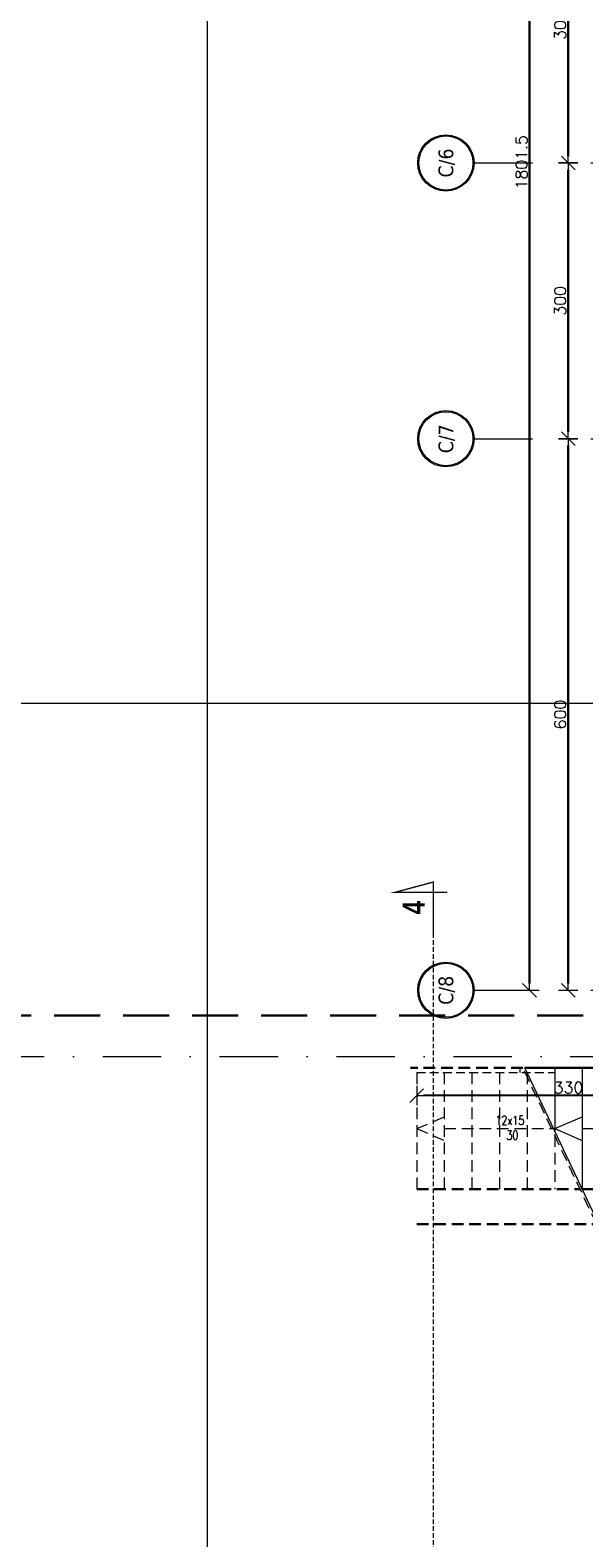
# Model space of a CAD drawing. Header units: millimetres. Extents: x 28291 to 177760, y -399809 to -170937.
# Tile 114 of 256: x 51087 to 51689, y -198023 to -196383. Entities that reach past the tile are written whole.
import ezdxf
from ezdxf.enums import TextEntityAlignment as Align

# ---------------------------------------------------------------- set-up
doc = ezdxf.new("R2010")
doc.units = ezdxf.units.MM
for name, pattern in [('6279-A-FP00$0$DASHED', [0.75, 0.5, -0.25]), ('CARKOVANA', [7.5, 5, -2.5]), ('DASHDOT', [25.4, 12.7, -6.35, 0, -6.35]), ('HIDDEN', [9.525, 6.35, -3.175]), ('HIDDEN2', [4.7625, 3.175, -1.5875])]:
    doc.linetypes.add(name, pattern=pattern)
doc.layers.get('0').update_dxf_attribs({"lineweight": 0})
for name, color, linetype, lineweight in [('!! 0_ Istn-sciany', 3, 'Continuous', 30), ('!! 0_ Istn-widok', 1, 'Continuous', 15), ('!! 0_ Opis', 8, 'Continuous', 13), ('!! 0_Istn-cienka', 4, 'Continuous', 9), ('!! wymiary osi', 250, 'Continuous', 9), ('0-osie-liniA', 14, 'DASHDOT', 5), ('0-osie-tx', 66, 'Continuous', 9)]:
    doc.layers.add(name, color=color, linetype=linetype, lineweight=lineweight)
doc.layers.add('!! 0_ramki', color=66, linetype='Continuous', lineweight=9, plot=False)
doc.layers.add('!! 1_Wyburzenia', color=252, linetype='CARKOVANA', lineweight=13, true_color=0x696969)
doc.styles.add('SIMPLEX', font='simplex.shx', dxfattribs={"width": 0.77})
doc.styles.add('STYLE7', font='ARIALNB.TTF')
doc.styles.add('TAHOMA', font='tahoma.ttf')
doc.styles.add('TXT', font='simplex.shx')
doc.dimstyles.new('DIM50', dxfattribs={"dimscale": 5, "dimtxt": 2.5, "dimasz": 1.5, "dimexe": 0, "dimexo": 0, "dimgap": 0.5, "dimtad": 1, "dimdec": 4, "dimrnd": 0.5, "dimdsep": 46, "dimtxsty": 'TXT', "dimblk1": 'TICK1', "dimblk2": 'TICK1', "dimsah": 1, "dimcen": 0, "dimse1": 1, "dimse2": 1, "dimclrd": 1, "dimclre": 7, "dimclrt": 9, "dimadec": 0, "dimazin": 0, "dimtfac": 1, "dimtdec": 4, "dimtmove": 2, "dimatfit": 3, "dimldrblk": 'TICK1', "dimfxl": 1, "dimtolj": 1, "dimarcsym": 0})

# ---------------------------------------------------------------- blocks, each defined once
blk = doc.blocks.new('*U80')
h = blk.add_hatch(color=256)
edge = h.paths.add_edge_path()
edge.add_arc((0, 0), 30.6, 0, 360)
edge = h.paths.add_edge_path(flags=17)
edge.add_arc((0, 0), 29.4, 0, 360)
for radius in [30.6, 29.4]:
    blk.add_circle((0, 0), radius)
at = {"style": 'TAHOMA', "flags": 8}
blk.add_attdef('ANSICHTSNUMMER', text='', height=16, dxfattribs=at).set_placement((0, 0), align=Align.MIDDLE_CENTER)
blk = doc.blocks.new('TICK1')
at = {"color": 2}
blk.add_line((-1, -1), (1, 1), dxfattribs=at)
at = {"color": 0}
for p, q in [((0, 0), (-1, 0)), ((0, -1.4), (0, 1.4))]:
    blk.add_line(p, q, dxfattribs=at)
blk = doc.blocks.new('*D3739')
at = {"layer": '!! wymiary osi', "color": 1, "lineweight": -2, "transparency": 16777216}
blk.add_line((51630.4, -197482.6), (51630.4, -195696.1), dxfattribs=at)
at = {"layer": 'DEFPOINTS', "color": 0, "transparency": 16777216}
for p in [(51630.4, -195688.6), (51851.7, -195688.6), (51851.7, -197490.1)]:
    blk.add_point(p, dxfattribs=at)
at = {"layer": '!! wymiary osi', "color": 1, "lineweight": -2, "transparency": 16777216, "xscale": 7.5, "yscale": 7.5, "zscale": 7.5}
for p, rotation in [((51630.4, -195688.6), 90), ((51630.4, -197490.1), 270)]:
    blk.add_blockref('TICK1', p, dxfattribs=dict(at, rotation=rotation))
at = {"layer": '!! wymiary osi', "color": 9, "transparency": 16777216, "insert": (51621.7, -196589.3), "char_height": 12.5, "attachment_point": 5, "rotation": 90, "style": 'TXT'}
blk.add_mtext('\\A1;1801.5', dxfattribs=at)
blk = doc.blocks.new('*D3740')
at = {"layer": '!! wymiary osi', "color": 1, "lineweight": -2, "transparency": 16777216}
blk.add_line((51672.5, -197482.6), (51672.5, -196897.6), dxfattribs=at)
at = {"layer": 'DEFPOINTS', "color": 0, "transparency": 16777216}
for p in [(51630.4, -196890.1), (51672.5, -196890.1), (51630.4, -197490.1)]:
    blk.add_point(p, dxfattribs=at)
at = {"layer": '!! wymiary osi', "color": 1, "lineweight": -2, "transparency": 16777216, "xscale": 7.5, "yscale": 7.5, "zscale": 7.5}
for p, rotation in [((51672.5, -196890.1), 90), ((51672.5, -197490.1), 270)]:
    blk.add_blockref('TICK1', p, dxfattribs=dict(at, rotation=rotation))
at = {"layer": '!! wymiary osi', "color": 9, "transparency": 16777216, "insert": (51663.7, -197190.1), "char_height": 12.5, "attachment_point": 5, "rotation": 90, "style": 'TXT'}
blk.add_mtext('\\A1;600', dxfattribs=at)
blk = doc.blocks.new('*D3741')
at = {"layer": '!! wymiary osi', "color": 1, "lineweight": -2, "transparency": 16777216}
blk.add_line((51672.5, -196882.6), (51672.5, -196597.6), dxfattribs=at)
at = {"layer": 'DEFPOINTS', "color": 0, "transparency": 16777216}
for p in [(51672.5, -196590.1), (51672.5, -196590.1), (51630.4, -196890.1)]:
    blk.add_point(p, dxfattribs=at)
at = {"layer": '!! wymiary osi', "color": 1, "lineweight": -2, "transparency": 16777216, "xscale": 7.5, "yscale": 7.5, "zscale": 7.5}
for p, rotation in [((51672.5, -196590.1), 90), ((51672.5, -196890.1), 270)]:
    blk.add_blockref('TICK1', p, dxfattribs=dict(at, rotation=rotation))
at = {"layer": '!! wymiary osi', "color": 9, "transparency": 16777216, "insert": (51663.7, -196740.1), "char_height": 12.5, "attachment_point": 5, "rotation": 90, "style": 'TXT'}
blk.add_mtext('\\A1;300', dxfattribs=at)
blk = doc.blocks.new('*D3742')
at = {"layer": '!! wymiary osi', "color": 1, "lineweight": -2, "transparency": 16777216}
blk.add_line((51672.5, -196582.6), (51672.5, -196297.6), dxfattribs=at)
at = {"layer": 'DEFPOINTS', "color": 0, "transparency": 16777216}
for p in [(51672.5, -196290.1), (51672.5, -196290.1), (51672.5, -196590.1)]:
    blk.add_point(p, dxfattribs=at)
at = {"layer": '!! wymiary osi', "color": 1, "lineweight": -2, "transparency": 16777216, "xscale": 7.5, "yscale": 7.5, "zscale": 7.5}
for p, rotation in [((51672.5, -196290.1), 90), ((51672.5, -196590.1), 270)]:
    blk.add_blockref('TICK1', p, dxfattribs=dict(at, rotation=rotation))
at = {"layer": '!! wymiary osi', "color": 9, "transparency": 16777216, "insert": (51663.7, -196440.1), "char_height": 12.5, "attachment_point": 5, "rotation": 90, "style": 'TXT'}
blk.add_mtext('\\A1;300', dxfattribs=at)
blk = doc.blocks.new('oznaczenie przekroi')
at = {"layer": '!! 0_ Opis', "color": 2, "const_width": 1.44}
blk.add_lwpolyline([(87585.4, -197220.1), (87585.4, -197159.3), (87543.3, -197170.6), (87600.6, -197170.6)], dxfattribs=at)
blk.add_lwpolyline([(87585.4, -197220.1), (87585.4, -197159.3), (87543.3, -197170.6), (87600.6, -197170.6)], dxfattribs=at)
at = {"layer": '!! 1_Wyburzenia'}
blk.add_lwpolyline([(87585.4, -199785.2), (87585.4, -197220.1)], dxfattribs=at)
at = {"layer": '!! 0_ Opis', "color": 9, "style": 'STYLE7', "text_generation_flag": 6, "width": 0.95}
blk.add_text('4', height=24, rotation=270, dxfattribs=at).set_placement((87576, -197194.5))
blk = doc.blocks.new('*D4105')
at = {"color": 1, "lineweight": -2, "transparency": 16777216}
blk.add_line((51830.2, -197541.7), (51515.2, -197541.7), dxfattribs=at)
at = {"layer": 'DEFPOINTS', "color": 0, "transparency": 16777216}
for p in [(51837.7, -197511.6), (51507.7, -197541.7), (51507.7, -197541.7)]:
    blk.add_point(p, dxfattribs=at)
at = {"color": 1, "lineweight": -2, "transparency": 16777216, "xscale": 7.5, "yscale": 7.5, "zscale": 7.5, "rotation": 180}
blk.add_blockref('TICK1', (51507.7, -197541.7), dxfattribs=at)
at = {"color": 1, "lineweight": -2, "transparency": 16777216, "xscale": 7.5, "yscale": 7.5, "zscale": 7.5}
blk.add_blockref('TICK1', (51837.7, -197541.7), dxfattribs=at)
at = {"color": 9, "transparency": 16777216, "insert": (51672.7, -197533), "char_height": 12.5, "attachment_point": 5, "style": 'TXT'}
blk.add_mtext('\\A1;330', dxfattribs=at)
blk = doc.blocks.new('BLOK OSI')
at = {"layer": '0-osie-liniA', "ltscale": 5}
for points in [[(51570.03302, -196590.0883), (53810.60983, -196590.0883)], [(51570.03302, -196890.0883), (53810.60983, -196890.0883)], [(51570.03302, -197490.0883), (53810.60983, -197490.0883)], [(48624.30568, -197562.0883), (53810.60983, -197562.0883)]]:
    blk.add_lwpolyline(points, dxfattribs=at)
at = {"layer": '0-osie-tx'}
ref = blk.add_blockref('*U80', (51539.43302, -196590.0883), dxfattribs=dict(at, rotation=270))
ref.add_attrib('ANSICHTSNUMMER', 'C/6', dxfattribs={"layer": '0', "height": 16, "rotation": 90, "style": 'TAHOMA', "flags": 8}).set_placement((51539.43302, -196590.0883), align=Align.MIDDLE_CENTER)
ref = blk.add_blockref('*U80', (51539.43302, -196890.0883), dxfattribs=dict(at, rotation=270))
ref.add_attrib('ANSICHTSNUMMER', 'C/7', dxfattribs={"layer": '0', "height": 16, "rotation": 90, "style": 'TAHOMA', "flags": 8}).set_placement((51539.43302, -196890.0883), align=Align.MIDDLE_CENTER)
ref = blk.add_blockref('*U80', (51539.43302, -197490.0883), dxfattribs=dict(at, rotation=270))
ref.add_attrib('ANSICHTSNUMMER', 'C/8', dxfattribs={"layer": '0', "height": 16, "rotation": 90, "style": 'TAHOMA', "flags": 8}).set_placement((51539.43302, -197490.0883), align=Align.MIDDLE_CENTER)
at = {"layer": '!! wymiary osi'}
for base, p1, p2, picture, middle in [((51630.43546, -195688.5883), (51851.71142, -197490.0883), (51851.71142, -195688.5883), '*D3739', (51621.68546, -196589.3383)), ((51672.45727, -196290.0883), (51672.45727, -196590.0883), (51672.45727, -196290.0883), '*D3742', (51663.70727, -196440.0883)), ((51672.45727, -196590.0883), (51630.43546, -196890.0883), (51672.45727, -196590.0883), '*D3741', (51663.70727, -196740.0883)), ((51672.45727, -196890.0883), (51630.43546, -197490.0883), (51630.43546, -196890.0883), '*D3740', (51663.70727, -197190.0883))]:
    dim = blk.add_linear_dim(base=base, p1=p1, p2=p2, angle=90, dimstyle='DIM50', dxfattribs=at)
    dim.commit()
    dim.dimension.update_dxf_attribs({"geometry": picture, "text_midpoint": middle})

msp = doc.modelspace()

# ---------------------------------------------------------------- linework, layer by layer
at = {"layer": '!! 0_ Istn-sciany', "linetype": '6279-A-FP00$0$DASHED', "ltscale": 100}
msp.add_lwpolyline([(49161.71142, -198251.5883), (49238.71142, -198251.5883), (49238.71142, -197454.5883), (51966.71142, -197454.5883)], dxfattribs=at)
at = {"layer": '!! 0_ Istn-sciany', "linetype": 'HIDDEN', "ltscale": 2}
for points in [[(51623.13725, -197511.5883), (51500.88727, -197511.5883)], [(51507.71142, -197643.5883), (51685.49946, -197643.5883)], [(51507.71142, -197681.5883), (51703.45221, -197681.5883)]]:
    msp.add_lwpolyline(points, dxfattribs=at)
at = {"layer": '!! 0_ Istn-sciany'}
for points in [[(52010.71142, -197511.5883), (51625.34922, -197511.5883)], [(51687.71142, -197643.5883), (52010.71142, -197643.5883)]]:
    msp.add_lwpolyline(points, dxfattribs=at)
at = {"layer": '!! 0_ Istn-widok'}
for points in [[(51619.71142, -197512.23986), (51619.71142, -197516.5883)], [(51705.66418, -197681.5883), (51625.34922, -197511.5883)], [(51657.71142, -197511.5883), (51657.71142, -197580.0883)], [(51687.71142, -197511.5883), (51687.71142, -197643.5883)], [(51657.71142, -197577.5883), (51687.71142, -197564.70439)], [(51657.71142, -197577.5883), (51687.71142, -197590.47222)], [(51687.71142, -197577.5883), (51837.71142, -197577.5883)]]:
    msp.add_lwpolyline(points, dxfattribs=at)
at = {"layer": '!! 0_Istn-cienka', "linetype": 'HIDDEN', "ltscale": 2}
for points in [[(51507.71142, -197516.5883), (51507.71142, -197643.5883)], [(51537.71142, -197516.5883), (51537.71142, -197643.5883)], [(51567.71142, -197516.5883), (51567.71142, -197643.5883)], [(51597.71142, -197516.5883), (51597.71142, -197643.5883)], [(51703.45221, -197681.5883), (51623.13725, -197511.5883)], [(51627.71142, -197516.5883), (51627.71142, -197643.5883)], [(51507.71142, -197577.5883), (51537.71142, -197564.70439)], [(51507.71142, -197577.5883), (51537.71142, -197590.47222)], [(51537.71142, -197577.5883), (51657.71142, -197577.5883)], [(51657.71142, -197584.7703), (51657.71142, -197643.5883)]]:
    msp.add_lwpolyline(points, dxfattribs=at)
at = {"layer": '!! 0_ramki'}
for points in [[(51280.42916, -198945.67237), (51280.42916, -194745.67237), (54250.42916, -194745.67237), (54250.42916, -198945.67237)], [(48565.42916, -197114.84055), (52765.42916, -197114.84055), (52765.42916, -200084.84055), (48565.42916, -200084.84055)]]:
    msp.add_lwpolyline(points, close=True, dxfattribs=at)
at = {"layer": '!! 1_Wyburzenia', "linetype": 'HIDDEN2', "ltscale": 3}
msp.add_lwpolyline([(51507.71142, -197516.5883), (51657.71142, -197516.5883)], dxfattribs=at)

# ---------------------------------------------------------------- block references
at = {"layer": '!! 0_ Istn-sciany'}
msp.add_blockref('BLOK OSI', (0, 63), dxfattribs=at)
at = {"layer": '!! 1_Wyburzenia'}
msp.add_blockref('oznaczenie przekroi', (-36059.54271, -150), dxfattribs=at)

# ---------------------------------------------------------------- texts
at = {"layer": '!! 0_ Opis', "style": 'SIMPLEX', "width": 0.75}
for s, p in [('12x15', (51593.43751, -197573.55401)), ('30', (51605.28834, -197589.70508))]:
    msp.add_text(s, height=10, dxfattribs=at).set_placement(p)

# ---------------------------------------------------------------- dimensions: what is measured, and where the dimension line sits
dim = msp.add_linear_dim(base=(51507.71142, -197541.70145), p1=(51837.71142, -197511.5883), p2=(51507.71142, -197541.70145), dimstyle='DIM50')
dim.commit()
dim.dimension.update_dxf_attribs({"geometry": '*D4105', "text_midpoint": (51672.71142, -197532.95145)})

doc.saveas('drawing.dxf')
